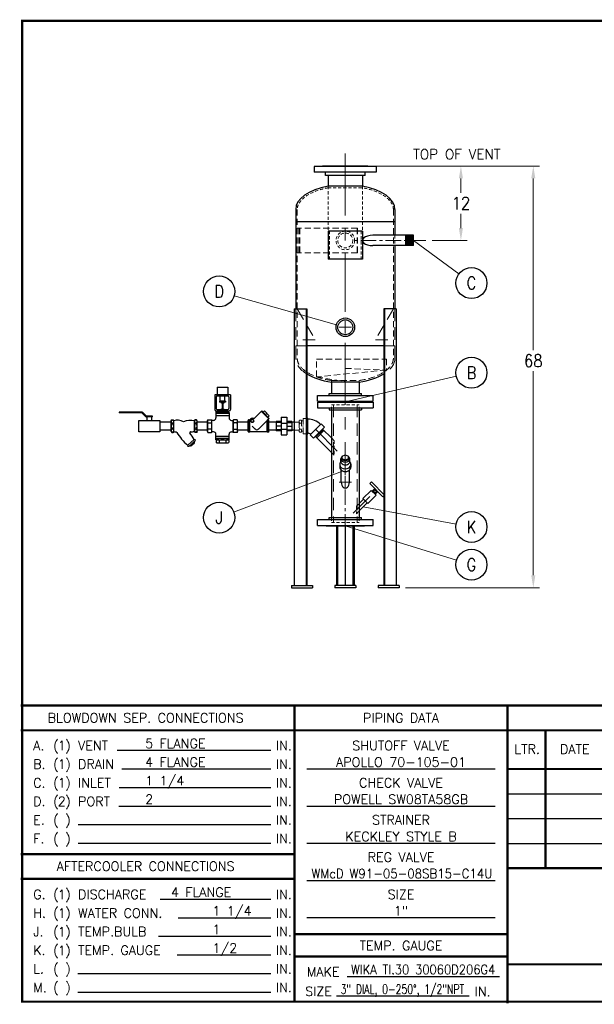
# Model space of a CAD drawing. Extents: x 0 to 254, y 0 to 158.
# Tile 1 of 3: x 0 to 92, y 0 to 158. Entities that reach past the tile are written whole.
import ezdxf
from ezdxf.enums import TextEntityAlignment as Align

# ---------------------------------------------------------------- set-up
doc = ezdxf.new("R2010")
doc.units = 0
doc.header["$LTSCALE"] = 8
doc.header["$MEASUREMENT"] = 0
for name, pattern in [('C', [2, 1.25, -0.25, 0.25, -0.25]), ('CENTER', [2, 1.25, -0.25, 0.25, -0.25]), ('CS', [1, 0.625, -0.125, 0.125, -0.125]), ('CSS', [0.5, 0.3125, -0.0625, 0.0625, -0.0625]), ('H', [0.375, 0.25, -0.125]), ('HIDDEN', [0.375, 0.25, -0.125]), ('HS', [0.1875, 0.125, -0.0625]), ('HSS', [0.1025, 0.0625, -0.04])]:
    doc.linetypes.add(name, pattern=pattern)
doc.layers.get('0').update_dxf_attribs({"linetype": 'CONTINUOUS'})
doc.layers.get('DEFPOINTS').update_dxf_attribs({"linetype": 'CONTINUOUS'})
for name, color, linetype, lineweight in [('C', 4, 'C', 13), ('CS', 4, 'CS', 13), ('CSS', 4, 'CSS', 13), ('H', 5, 'H', 13), ('Hidden', 5, 'HIDDEN', 13), ('HS', 5, 'HS', 13), ('HSS', 5, 'HSS', 13), ('LEADER', 41, 'CONTINUOUS', 13)]:
    doc.layers.add(name, color=color, linetype=linetype, lineweight=lineweight)
for name, color, linetype in [('D', 2, 'CONTINUOUS'), ('Legs', 1, 'CONTINUOUS'), ('PIPING', 4, 'CONTINUOUS'), ('Q', 4, 'CONTINUOUS'), ('X', 1, 'CONTINUOUS')]:
    doc.layers.add(name, color=color, linetype=linetype)
doc.styles.add('094', font='SIMPLEX', dxfattribs={"height": 0.094})
doc.styles.add('SIMPLEX', font='simplex', dxfattribs={"height": 0.25})
doc.styles.get("Standard").update_dxf_attribs({"font": 'SIMPLEX.shx', "width": 0.875})
doc.dimstyles.get("Standard").update_dxf_attribs({"dimscale": 16, "dimtxt": 0.125, "dimasz": 0.125, "dimexe": 0.0625, "dimexo": 0.0625, "dimgap": 0.04375, "dimtad": 0, "dimtih": 1, "dimtoh": 1, "dimdec": 4, "dimzin": 12, "dimdsep": 46, "dimlunit": 5, "dimtxsty": 'Standard', "dimcen": -0.0625, "dimclrd": 256, "dimclre": 256, "dimclrt": 256, "dimadec": 0, "dimazin": 3, "dimtfac": 0.875, "dimtdec": 4, "dimtofl": 0, "dimtmove": 0, "dimatfit": 2, "dimfxl": 1, "dimtolj": 1, "dimtzin": 12, "dimlwd": 13, "dimlwe": 13, "dimarcsym": 0})

# ---------------------------------------------------------------- blocks, each defined once
blk = doc.blocks.new('A$C3824312E')
for p, q in [((2.25, 2.75), (-2.25, 2.75)), ((-2.25, -2.75), (-2.25, 2.75)), ((2.25, -2.75), (2.25, 2.75)), ((2.25, -2.75), (-2.25, -2.75))]:
    blk.add_line(p, q)
at = {"layer": 'HSS'}
for p, q in [((2.25, 2.5625), (-2.25, 2.5625)), ((2.25, -2.5625), (-2.25, -2.5625))]:
    blk.add_line(p, q, dxfattribs=at)
blk = doc.blocks.new('*D22')
at = {"layer": 'D', "lineweight": 13, "transparency": 16777216}
for p, q in [((56.74, 134.74), (83.39, 134.74)), ((82.39, 132.74), (82.39, 105.04)), ((82.39, 68.74), (82.39, 101.64)), ((61.77, 66.74), (83.39, 66.74))]:
    blk.add_line(p, q, dxfattribs=at)
at = {"layer": 'D', "transparency": 16777216}
for points in [[(82.05, 132.74), (82.72, 132.74), (82.39, 134.74)], [(82.05, 68.74), (82.72, 68.74), (82.39, 66.74)]]:
    blk.add_solid(points, dxfattribs=at)
at = {"layer": 'DEFPOINTS', "color": 0, "transparency": 16777216}
for p in [(55.74, 134.74), (82.39, 134.74), (60.77, 66.74)]:
    blk.add_point(p, dxfattribs=at)
at = {"layer": 'D', "transparency": 16777216, "insert": (82.39, 103.34), "char_height": 2, "attachment_point": 5}
blk.add_mtext('\\A1;68', dxfattribs=at)
blk = doc.blocks.new('*D31')
at = {"layer": 'D', "lineweight": 13, "transparency": 16777216}
for p, q in [((56.74, 134.74), (71.72, 134.74)), ((70.72, 132.74), (70.72, 130.44)), ((70.72, 124.74), (70.72, 127.04)), ((66.09, 122.74), (71.72, 122.74))]:
    blk.add_line(p, q, dxfattribs=at)
at = {"layer": 'D', "transparency": 16777216}
for points in [[(70.39, 132.74), (71.05, 132.74), (70.72, 134.74)], [(70.39, 124.74), (71.05, 124.74), (70.72, 122.74)]]:
    blk.add_solid(points, dxfattribs=at)
at = {"layer": 'DEFPOINTS', "color": 0, "transparency": 16777216}
for p in [(55.74, 134.74), (65.09, 122.74), (70.72, 122.74)]:
    blk.add_point(p, dxfattribs=at)
at = {"layer": 'D', "transparency": 16777216, "insert": (70.72, 128.74), "char_height": 2, "attachment_point": 5}
blk.add_mtext('\\A1;12', dxfattribs=at)
blk = doc.blocks.new('F4150')
at = {"linetype": 'CENTER'}
for p, q in [((-3.09375, 0), (-3.09375, -0.06)), ((3.09375, 0), (3.09375, -0.06))]:
    blk.add_line(p, q, dxfattribs=at)
for p, q in [((3.09375, 0), (-3.09375, 0)), ((-4.5, -0.06), (-4.5, -1)), ((4.5, -0.06), (-4.5, -0.06)), ((4.5, -1), (-4.5, -1)), ((-2.62625, -1), (-2.62625, -1.31)), ((2.62625, -1.31), (-2.62625, -1.31)), ((2.62625, -1), (2.62625, -1.31)), ((4.5, -0.06), (4.5, -1))]:
    blk.add_line(p, q)
blk = doc.blocks.new('NUT')
for p, q in [((-0.75, 0.86), (-0.87, 0.79)), ((-0.87, 0.79), (-0.87, 0.07)), ((-0.75, 0), (-0.87, 0.07)), ((0.75, 0.86), (-0.75, 0.86)), ((-0.43, 0.79), (-0.43, 0.07)), ((0.43, 0.07), (0.43, 0.79)), ((0.75, 0.86), (0.87, 0.79)), ((0.75, 0), (0.87, 0.07)), ((0.87, 0.79), (0.87, 0.07)), ((0.75, 0), (-0.75, 0))]:
    blk.add_line(p, q)
for centre, radius, start, end in [((-0.65, 0.48), 0.383, 55.6158, 124.3842), ((-0.65, 0.38), 0.383, 235.6158, 304.3842), ((0, -0.57), 1.43, 72.412, 107.588), ((0, 1.43), 1.43, 252.412, 287.588), ((0.65, 0.48), 0.383, 55.6158, 124.3842), ((0.65, 0.38), 0.383, 235.6158, 304.3842)]:
    blk.add_arc(centre, radius, start, end)
blk = doc.blocks.new('F5150')
for p, q in [((-1, -5), (-1, 5)), ((-0.0625, 5), (-1, 5)), ((-0.0625, -5), (-0.0625, 5)), ((-1.5, -3.21875), (-1.5, 3.21875)), ((-1.5, 3.21875), (-1, 3.21875)), ((0, 3.65625), (-0.0625, 3.65625)), ((0, -3.65625), (0, 3.65625)), ((-1.5, -3.21875), (-1, -3.21875)), ((0, -3.65625), (-0.0625, -3.65625)), ((-0.0625, -5), (-1, -5))]:
    blk.add_line(p, q)
blk = doc.blocks.new('KECKLEY 2')
for p, q in [((0, 1.5), (0.16, 1.78)), ((0, -1.5), (0, 1.5)), ((0.16, 1.78), (0.53, 1.78)), ((0.16, 0.73), (0.53, 0.73)), ((0.69, 1.5), (0.53, 1.78)), ((0.69, -1.5), (0.69, 1.5)), ((6.56, 1.5), (6.72, 1.78)), ((6.56, -1.5), (6.56, 1.5)), ((7.09, 1.78), (6.72, 1.78)), ((7.09, 0.73), (6.72, 0.73)), ((7.25, 1.5), (7.09, 1.78)), ((7.25, -1.5), (7.25, 1.5)), ((0, -1.5), (0.16, -1.78)), ((0.53, -0.73), (0.16, -0.73)), ((0.16, -1.78), (0.53, -1.78)), ((0.69, -1.5), (0.53, -1.78)), ((6.56, -1.5), (6.72, -1.78)), ((6.72, -0.73), (7.09, -0.73)), ((7.09, -1.78), (6.72, -1.78)), ((7.25, -1.5), (7.09, -1.78)), ((4.62, -5.36), (4.55, -5.56)), ((6.46, -3.79), (4.62, -5.36)), ((6.76, -4.14), (4.92, -5.71)), ((5.32, -5.37), (5.28, -5.49)), ((5.37, -5.59), (5.28, -5.49)), ((5.49, -5.57), (6.53, -4.68)), ((5.58, -5.23), (5.67, -5.33)), ((6.27, -4.82), (6.18, -4.71)), ((6.36, -4.48), (6.48, -4.46)), ((6.46, -3.79), (6.67, -3.75)), ((6.57, -4.56), (6.48, -4.46)), ((6.53, -4.68), (6.57, -4.56)), ((6.83, -3.93), (6.67, -3.75)), ((6.76, -4.14), (6.83, -3.93)), ((4.71, -5.75), (4.55, -5.56)), ((4.92, -5.71), (4.71, -5.75)), ((5.49, -5.57), (5.37, -5.59))]:
    blk.add_line(p, q)
for centre, radius, start, end in [((0.93, 1.26), 0.925, 145.6158, 214.3842), ((1.74, 0), 1.74, 155.1088, 204.8912), ((-0.24, 1.26), 0.925, 325.6158, 34.3842), ((-1.05, 0), 1.74, 335.1088, 24.8912), ((1.7, -2.14), 3.78, 63.1924, 105.5362), ((5.5, -4.7), 6.29, 80.2717, 109.4351), ((7.49, 1.26), 0.925, 145.6158, 214.3842), ((8.3, 0), 1.74, 155.1088, 204.8912), ((6.32, 1.26), 0.925, 325.6158, 34.3842), ((5.51, 0), 1.74, 335.1088, 24.8912), ((0.93, -1.26), 0.925, 145.6158, 214.3842), ((-0.24, -1.26), 0.925, 325.6158, 34.3842), ((1.66, 1.76), 3.4, 253.3557, 265.5491), ((1.38, -1.88), 0.25, 28.2812, 85.5491), ((11.78, 3.72), 11.56, 208.2812, 231.7293), ((5.43, -1.86), 0.25, 92.0982, 219.9844), ((-3.62, -9.45), 11.56, 29.341, 39.9844), ((5.1, 7.24), 8.86, 272.0982, 279.5051), ((7.49, -1.26), 0.925, 145.6158, 214.3842), ((6.32, -1.26), 0.925, 325.6158, 34.3842), ((5.62, -5.58), 0.35, 96.1509, 164.9194), ((5.33, -5.24), 0.35, 276.1509, 344.9194), ((6.69, -5.92), 1.31, 112.9472, 148.1231), ((5.16, -4.13), 1.31, 292.9472, 328.1231), ((6.52, -4.8), 0.35, 96.1509, 164.9194), ((6.23, -4.47), 0.35, 276.1509, 344.9194)]:
    blk.add_arc(centre, radius, start, end)
blk = doc.blocks.new('KECKLEY  B 2')
at = {"layer": 'Q'}
blk.add_blockref('KECKLEY 2', (0, 0), dxfattribs=at)
blk = doc.blocks.new('BV1S')
at = {"layer": 'Q'}
for p, q in [((-0.24, -3.38), (-0.24, 0)), ((-0.24, 0), (1.56, 0)), ((1.56, 0), (1.56, -3.38)), ((-0.83, -1.19), (-0.95, -1.19)), ((-0.95, -1.19), (-0.95, -2.14)), ((-0.83, -1.19), (-0.83, -2.13)), ((-0.24, -1.31), (-0.83, -1.31)), ((-1.59, -2.93), (-1.59, -6.56)), ((-0.99, -2.22), (-1.52, -2.75)), ((-1.47, -2.93), (-1.47, -6.56)), ((-0.91, -2.31), (-1.44, -2.84)), ((-0.24, -2.06), (-0.83, -2.06)), ((1.56, -3.38), (-0.24, -3.38)), ((-1.59, -6.56), (-1.47, -6.56))]:
    blk.add_line(p, q, dxfattribs=at)
for centre, radius, start, end in [((-1.34, -2.93), 0.25, 135, 180), ((-1.35, -2.93), 0.125, 135, 180), ((-1.08, -2.14), 0.125, 315, 0), ((-1.08, -2.13), 0.25, 315, 0)]:
    blk.add_arc(centre, radius, start, end, dxfattribs=at)
blk = doc.blocks.new('NIBT473Y1')
for p, q in [((-2.34, 0.6), (-1.16, 1.78)), ((-1.23, 1.71), (-0.04, 0.52)), ((-1.16, 1.78), (0.03, 0.59)), ((-0.74, 1.78), (-0.95, 1.57)), ((-0.74, 1.78), (0.03, 1.01)), ((-3.37, 0.2), (-3.3, 0.34)), ((-3.37, -1.52), (-3.37, 0.2)), ((-3.15, 0.34), (-3.3, 0.34)), ((-3.08, 0.2), (-3.15, 0.34)), ((-3.08, -1.52), (-3.08, 0.2)), ((-3.08, -1.52), (-3.08, 0.2)), ((-2.68, 0.6), (-2.34, 0.6)), ((-1.68, -1.13), (0.03, 0.59)), ((-0.35, 1.39), (-0.57, 1.18)), ((-0.3, 0.2), (-0.22, 0.34)), ((-0.3, -1.52), (-0.3, 0.2)), ((-0.08, 0.34), (-0.22, 0.34)), ((0.03, 1.01), (-0.18, 0.8)), ((0, 0.2), (-0.08, 0.34)), ((0, -1.52), (0, 0.2)), ((0, -1.52), (0, 0.2)), ((-3.37, -1.52), (-3.3, -1.65)), ((-3.15, -0.16), (-3.3, -0.16)), ((-3.3, -1.15), (-3.15, -1.15)), ((-3.08, -1.52), (-3.15, -1.65)), ((-3.08, -1.52), (-0.3, -1.52)), ((-2.71, -0.66), (-2.24, -1.13)), ((-0.3, -1.52), (-0.22, -1.65)), ((-0.08, -0.16), (-0.22, -0.16)), ((-0.22, -1.15), (-0.08, -1.15)), ((0, -1.52), (-0.08, -1.65)), ((-3.15, -1.65), (-3.3, -1.65)), ((-0.08, -1.65), (-0.22, -1.65))]:
    blk.add_line(p, q)
blk.add_lwpolyline([(-2.81, 0.43), (-2.94, 0.2), (-2.81, -0.02), (-2.55, -0.02), (-2.42, 0.2), (-2.55, 0.43)], close=True)
blk.add_circle((-2.68, 0.2), 0.223)
for centre, radius, start, end in [((-2.94, 0.09), 0.439, 145.6158, 214.3842), ((-3.52, 0.09), 0.439, 325.6158, 34.3842), ((-2.68, 0.2), 0.397, 90, 180), ((0.14, 0.09), 0.439, 145.6158, 214.3842), ((-0.44, 0.09), 0.439, 325.6158, 34.3842), ((-1.73, -0.66), 1.64, 162.412, 197.588), ((-2.94, -1.4), 0.439, 145.6158, 214.3842), ((-4.72, -0.66), 1.64, 342.412, 17.588), ((-3.52, -1.4), 0.439, 325.6158, 34.3842), ((-1.96, -0.84), 0.397, 225, 315), ((1.34, -0.66), 1.64, 162.412, 197.588), ((0.14, -1.4), 0.439, 145.6158, 214.3842), ((-1.64, -0.66), 1.64, 342.412, 17.588), ((-0.44, -1.4), 0.439, 325.6158, 34.3842)]:
    blk.add_arc(centre, radius, start, end)
blk = doc.blocks.new('UNION1inS')
at = {"layer": 'Q'}
for p, q in [((1056.89, 332.01), (1058.39, 332.01)), ((1056.89, 332.01), (1056.89, 331.23)), ((1056.98, 331.97), (1056.98, 332.01)), ((1057.04, 331.23), (1057.04, 332.01)), ((1057.64, 331.97), (1057.64, 332.01)), ((1057.64, 331.23), (1057.64, 332.01)), ((1058.23, 331.23), (1058.23, 332.01)), ((1058.29, 331.97), (1058.29, 332.01)), ((1058.39, 332.01), (1058.39, 331.23)), ((1056.2, 331.23), (1059.07, 331.23)), ((1056.2, 330.29), (1056.2, 331.23)), ((1056.2, 330.29), (1059.07, 330.29)), ((1056.89, 330.29), (1056.89, 329.51)), ((1057.04, 330.29), (1057.04, 329.51)), ((1057.14, 330.29), (1057.14, 331.23)), ((1057.64, 330.29), (1057.64, 329.51)), ((1058.14, 330.29), (1058.14, 331.23)), ((1058.23, 330.29), (1058.23, 329.51)), ((1058.39, 330.29), (1058.39, 329.51)), ((1059.07, 330.29), (1059.07, 331.23)), ((1056.89, 329.51), (1058.39, 329.51)), ((1056.98, 329.51), (1056.98, 329.55)), ((1057.64, 329.51), (1057.64, 329.55)), ((1058.29, 329.51), (1058.29, 329.55))]:
    blk.add_line(p, q, dxfattribs=at)

msp = doc.modelspace()

# ---------------------------------------------------------------- linework, layer by layer
for p, q in [((49.30444, 133.2365), (49.30444, 131.48695)), ((54.86744, 133.2365), (54.86744, 131.48695)), ((54.86744, 131.48695), (49.30444, 131.48695)), ((44.08594, 127.7365), (44.08594, 111.7365)), ((60.08594, 127.7365), (60.08594, 123.5665)), ((60.08594, 127.7365), (60.08594, 123.5665)), ((60.08594, 125.7365), (44.08594, 125.7365)), ((63.08594, 123.5665), (56.50308, 123.5665)), ((61.83594, 121.9065), (61.83594, 123.5665)), ((61.88594, 121.9065), (61.88594, 123.5665)), ((62.08594, 121.9065), (62.08594, 123.5665)), ((62.28594, 121.9065), (62.28594, 123.5665)), ((62.48594, 121.9065), (62.48594, 123.5665)), ((62.68594, 121.9065), (62.68594, 123.5665)), ((62.88594, 121.9065), (62.88594, 123.5665)), ((63.08594, 121.9065), (63.08594, 123.5665)), ((63.08594, 121.9065), (56.50308, 121.9065)), ((60.08594, 121.9065), (60.08594, 111.7365)), ((58.31204, 105.7365), (45.85984, 105.7365)), ((54.33594, 99.89797), (49.83594, 99.89797)), ((49.83594, 99.89797), (49.83594, 98.0465)), ((54.33594, 99.89797), (54.33594, 98.0465)), ((49.83594, 95.4265), (49.83594, 78.0465)), ((54.33594, 95.4265), (54.33594, 78.0465)), ((46.02012, 94.05233), (45.85984, 94.05233)), ((46.02012, 91.55233), (46.02012, 94.05233)), ((48.18433, 93.15588), (46.41656, 91.38812)), ((48.71466, 92.62555), (46.94689, 90.85779)), ((47.32809, 91.07056), (48.50189, 92.24435)), ((47.46952, 90.92913), (48.64331, 92.10293)), ((48.71466, 92.62555), (48.18433, 93.15588)), ((49.83594, 90.9103), (48.41768, 92.32857)), ((45.85984, 91.55233), (46.02012, 91.55233)), ((46.94689, 90.85779), (46.41656, 91.38812)), ((49.83594, 88.56271), (47.24388, 91.15477)), ((51.42844, 83.7365), (51.42844, 85.69436)), ((52.74344, 83.7365), (52.74344, 85.69436)), ((54.33594, 80.33047), (55.02349, 81.01802)), ((54.33594, 79.14254), (55.61746, 80.42405)), ((15.32657, 40.53094), (40.07728, 40.53094)), ((16.08525, 37.53094), (40.07728, 37.53094)), ((45.89554, 37.52626), (76.23142, 37.52626)), ((15.63886, 34.53094), (40.07728, 34.53094)), ((15.60242, 31.53094), (40.07728, 31.53094)), ((45.89554, 31.53562), (76.23142, 31.53562)), ((9.04195, 28.53094), (40.07728, 28.53094)), ((9.04195, 25.53094), (40.07728, 25.53094)), ((45.89554, 25.53562), (76.23142, 25.53562)), ((45.89554, 19.53562), (76.23142, 19.53562)), ((22.22018, 16.53094), (40.07728, 16.53094)), ((25.12289, 13.53094), (40.07728, 13.53094)), ((45.89554, 13.53562), (76.23142, 13.53562)), ((21.96809, 10.53094), (40.07728, 10.53094)), ((24.98572, 7.53094), (40.07728, 7.53094)), ((8.95676, 4.53094), (40.07728, 4.53094)), ((52.3588, 4.05983), (76.94733, 4.05983)), ((8.95676, 1.53094), (40.07728, 1.53094)), ((50.67154, 0.90279), (72.04804, 0.90279))]:
    msp.add_line(p, q)
for radius in [1.5, 1.203]:
    msp.add_circle((52.08594, 108.7365), radius)
for radius in [2.93566, 0.68566]:
    msp.add_arc((46.02012, 90.99167), radius, 45, 90)
for centre, major_axis, ratio, start_param, end_param in [((52.08594, 127.7365), (-8, 0), 0.5, 5.067492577, 6.283185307), ((52.08594, 127.7365), (-8, 0), 0.5, 3.141592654, 4.357285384), ((56.50308, 122.7365), (-1.63325, 0), 0.508187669, 4.71238898, 7.853981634), ((52.08594, 103.7365), (8, 0), 0.5, 3.82049458, 4.42729254), ((52.08594, 103.7365), (8, 0), 0.5, 4.997485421, 5.604283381), ((52.08594, 83.7365), (0, -0.92985), 0.707106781, 4.71238898, 7.853981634)]:
    msp.add_ellipse(centre, major_axis=major_axis, ratio=ratio, start_param=start_param, end_param=end_param)
at = {"layer": 'C'}
for p, q in [((52.08594, 136.7365), (52.08594, 111.2365)), ((52.08594, 106.2365), (52.08594, 84.894))]:
    msp.add_line(p, q, dxfattribs=at)
at = {"layer": 'CS'}
for p, q in [((50.79794, 88.7745), (46.99575, 92.57669)), ((53.37394, 78.7745), (56.05183, 81.45239))]:
    msp.add_line(p, q, dxfattribs=at)
at = {"layer": 'CSS'}
for p, q in [((65.08594, 122.7365), (53.18628, 122.7365)), ((52.08594, 82.579), (52.08594, 74.7365))]:
    msp.add_line(p, q, dxfattribs=at)
at = {"layer": 'D'}
for centre in [(72.4197, 115.86594), (31.75219, 114.51376), (72.4197, 101.39882), (31.75219, 78.04298), (72.4197, 76.53147), (72.4197, 70.45257)]:
    msp.add_circle(centre, 2.5, dxfattribs=at)
at = {"layer": 'H'}
for p, q in [((44.08594, 111.7365), (44.08594, 105.7365)), ((60.08594, 111.7365), (60.08594, 105.7365)), ((50.17294, 96.2365), (50.17294, 77.2365)), ((53.99894, 96.2365), (53.99894, 77.2365))]:
    msp.add_line(p, q, dxfattribs=at)
at = {"layer": 'Hidden'}
for p, q in [((44.33594, 111.7365), (47.22269, 106.7365)), ((59.83594, 111.72714), (56.94919, 106.72714)), ((47.22269, 106.7365), (44.33594, 106.7365)), ((56.94919, 106.72714), (59.83594, 106.72714)), ((45.85984, 105.7365), (44.08594, 105.7365)), ((44.08594, 103.7365), (44.08594, 105.7365)), ((58.31204, 105.7365), (60.08594, 105.7365)), ((60.08594, 103.7365), (60.08594, 105.7365)), ((52.08587, 99.98236), (52.08594, 103.60732))]:
    msp.add_line(p, q, dxfattribs=at)
at = {"layer": 'Hidden', "extrusion": (0, 0, -1)}
for start_param, end_param in [(5.604283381, 6.283185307), (3.141592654, 3.82049458)]:
    msp.add_ellipse((52.08594, 103.7365), major_axis=(-8, 0), ratio=0.5, start_param=start_param, end_param=end_param, dxfattribs=at)
at = {"layer": 'HS'}
for p, q in [((44.33594, 127.7365), (44.33594, 103.7365)), ((59.83594, 127.7365), (59.83594, 103.7365)), ((54.03851, 124.7365), (44.33594, 124.7365)), ((44.61447, 124.7365), (44.61447, 120.7365)), ((44.73498, 124.7365), (44.73498, 120.7365)), ((54.00701, 124.7365), (54.00701, 120.7365)), ((54.03851, 124.7365), (54.03851, 120.7365)), ((54.03851, 120.7365), (44.33594, 120.7365)), ((47.46094, 103.60732), (58.71094, 103.60732)), ((47.46094, 100.74238), (47.46094, 103.60732)), ((52.08594, 102.10732), (52.08594, 103.60732)), ((58.71094, 103.60732), (58.71094, 101.84199)), ((58.71094, 101.84199), (47.46094, 100.74238)), ((52.08591, 102.10732), (58.71094, 101.84199)), ((47.46094, 100.74238), (52.08587, 99.98236)), ((49.83594, 100.15068), (54.33594, 100.15068)), ((44.63816, 93.64224), (44.71318, 93.77218)), ((44.71318, 93.77218), (45.03342, 93.77218)), ((45.03342, 93.77218), (45.03342, 91.83249)), ((45.27012, 94.05233), (45.27012, 91.55233)), ((45.79514, 94.05233), (45.27012, 94.05233)), ((44.63816, 93.45983), (43.95323, 93.45983)), ((44.63816, 92.14483), (43.95323, 92.14483)), ((44.63816, 93.64224), (44.63816, 91.96242)), ((45.03342, 93.28725), (44.71318, 93.28725)), ((44.71318, 92.31741), (45.03342, 92.31741)), ((45.03342, 93.63236), (45.27012, 93.63236)), ((44.63816, 91.96242), (44.71318, 91.83249)), ((44.71318, 91.83249), (45.03342, 91.83249)), ((45.03342, 91.9723), (45.27012, 91.9723)), ((45.27012, 91.55233), (45.79514, 91.55233))]:
    msp.add_line(p, q, dxfattribs=at)
for centre, radius, start, end in [((45.0675, 93.52971), 0.42933, 145.6157525, 214.3842475), ((46.24297, 92.80233), 1.6048, 162.4120462, 197.5879538), ((45.0675, 92.07495), 0.42933, 145.6157525, 214.3842475)]:
    msp.add_arc(centre, radius, start, end, dxfattribs=at)
for points, knots in [([(49.83594, 100.15068), (49.25897, 100.23675), (48.70263, 100.356), (47.31956, 100.75161), (46.55669, 101.08065), (45.34477, 101.84487), (44.89784, 102.2793), (44.43319, 103.05883), (44.33594, 103.39858), (44.33594, 103.7365)], [5.002292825, 5.002292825, 5.002292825, 5.002292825, 5.232027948, 5.232027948, 5.612780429, 5.612780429, 5.99353291, 5.99353291, 6.283185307, 6.283185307, 6.283185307, 6.283185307]), ([(59.83594, 103.7365), (59.83594, 103.37227), (59.7229, 103.00554), (59.25545, 102.28139), (58.89951, 101.92652), (57.96829, 101.28036), (57.39391, 100.98948), (56.08574, 100.50837), (55.35228, 100.31807), (54.49668, 100.17536), (54.41651, 100.1627), (54.33594, 100.15068)], [3.141592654, 3.141592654, 3.141592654, 3.141592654, 3.453795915, 3.453795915, 3.765999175, 3.765999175, 4.078202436, 4.078202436, 4.390405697, 4.390405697, 4.422485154, 4.422485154, 4.422485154, 4.422485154])]:
    msp.add_open_spline(points, degree=3, knots=knots, dxfattribs=at)
msp.add_point((45.27012, 92.80233), dxfattribs=at)
at = {"layer": 'HSS'}
for p, q in [((49.30444, 131.48695), (49.30444, 119.7365)), ((49.30444, 131.23261), (54.86744, 131.23261)), ((54.86744, 131.48695), (54.86744, 119.7365)), ((60.08594, 123.5665), (60.08594, 121.9065)), ((54.86744, 119.7365), (49.30444, 119.7365)), ((49.83594, 100.15068), (49.83594, 99.89797)), ((54.33594, 100.15068), (54.33594, 99.89797)), ((49.83594, 96.2365), (54.33594, 96.2365)), ((49.83594, 95.4265), (49.83594, 96.2365)), ((54.33594, 95.4265), (54.33594, 96.2365)), ((50.29794, 90.4483), (49.83594, 90.9103)), ((50.29794, 90.4483), (50.29794, 88.10071)), ((50.29794, 88.10071), (49.83594, 88.56271)), ((53.87394, 79.86847), (54.33594, 80.33047)), ((53.87394, 79.86847), (53.87394, 78.68054)), ((49.83594, 78.0465), (49.83594, 77.2365)), ((53.87394, 78.68054), (54.33594, 79.14254)), ((54.33594, 78.0465), (54.33594, 77.2365)), ((49.83594, 77.2365), (54.33594, 77.2365))]:
    msp.add_line(p, q, dxfattribs=at)
for radius in [1.5, 1.203]:
    msp.add_circle((52.08594, 122.7365), radius, dxfattribs=at)
for points, knots in [([(49.30444, 131.23261), (48.74309, 131.12653), (48.20714, 130.98833), (46.91014, 130.55366), (46.2148, 130.21134), (45.13405, 129.43826), (44.75073, 129.00881), (44.40257, 128.2968), (44.33594, 128.01626), (44.33594, 127.7365)], [5.073687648, 5.073687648, 5.073687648, 5.073687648, 5.302876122, 5.302876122, 5.673137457, 5.673137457, 6.043398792, 6.043398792, 6.283185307, 6.283185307, 6.283185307, 6.283185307]), ([(59.83594, 127.7365), (59.83594, 128.10075), (59.7229, 128.46748), (59.25543, 129.19164), (58.89949, 129.54652), (57.96824, 130.19268), (57.39385, 130.48356), (56.16805, 130.93436), (55.53579, 131.10631), (54.86744, 131.2326)], [3.141592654, 3.141592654, 3.141592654, 3.141592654, 3.453800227, 3.453800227, 3.7660078, 3.7660078, 4.078215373, 4.078215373, 4.351090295, 4.351090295, 4.351090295, 4.351090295])]:
    msp.add_open_spline(points, degree=3, knots=knots, dxfattribs=at)
at = {"layer": 'LEADER'}
for p, q in [((70.40635, 117.34797), (63.08594, 122.7365)), ((34.157, 113.8305), (50.64305, 109.14646)), ((69.98293, 100.8401), (52.08594, 96.7365)), ((34.0906, 78.9272), (51.62298, 85.55664)), ((52.08594, 82.7365), (52.08594, 84.7365)), ((51.08594, 83.7365), (53.08594, 83.7365)), ((69.96204, 76.98964), (54.9767, 79.78329)), ((70.03116, 71.19072), (52.08594, 76.7365))]:
    msp.add_line(p, q, dxfattribs=at)
at = {"layer": 'LEADER', "color": 41}
for p, q in [((52.08594, 107.7365), (52.08594, 109.7365)), ((51.08594, 108.7365), (53.08594, 108.7365))]:
    msp.add_line(p, q, dxfattribs=at)
at = {"layer": 'Legs'}
for p, q in [((43.86328, 111.7365), (45.85984, 111.7365)), ((43.86328, 111.7365), (43.86328, 67.1115)), ((45.79514, 111.7365), (45.79514, 67.1115)), ((45.85984, 111.7365), (45.85984, 67.1115)), ((60.3086, 111.7365), (58.31204, 111.7365)), ((58.31204, 111.7365), (58.31204, 67.1115)), ((58.37675, 111.7365), (58.37675, 67.1115)), ((60.3086, 111.7365), (60.3086, 67.1115)), ((50.67173, 76.7365), (50.67173, 67.1115)), ((50.84851, 76.7365), (50.84851, 67.1115)), ((52.08594, 76.7365), (52.08594, 67.1115)), ((53.32338, 76.7365), (53.32338, 67.1115)), ((53.50016, 76.7365), (53.50016, 67.1115)), ((43.40053, 67.1115), (46.77553, 67.1115)), ((43.40053, 67.1115), (43.40053, 66.7365)), ((43.40053, 66.7365), (46.77553, 66.7365)), ((46.77553, 67.1115), (46.77553, 66.7365)), ((50.39844, 67.1115), (50.39844, 66.7365)), ((53.77344, 67.1115), (50.39844, 67.1115)), ((53.77344, 66.7365), (50.39844, 66.7365)), ((53.77344, 67.1115), (53.77344, 66.7365)), ((60.77136, 67.1115), (57.39636, 67.1115)), ((57.39636, 67.1115), (57.39636, 66.7365)), ((60.77136, 66.7365), (57.39636, 66.7365)), ((60.77136, 67.1115), (60.77136, 66.7365))]:
    msp.add_line(p, q, dxfattribs=at)
at = {"layer": 'PIPING'}
for p, q in [((31.43771, 99.08736), (33.15911, 99.08736)), ((31.43771, 99.08736), (31.43771, 97.83557)), ((33.15911, 99.08736), (33.15911, 97.83557)), ((33.56872, 97.83557), (31.0281, 97.83557)), ((31.0281, 97.83557), (31.0281, 95.45405)), ((31.26103, 97.50168), (31.26103, 95.64863)), ((31.45561, 97.69627), (33.14121, 97.69627)), ((31.92272, 96.84292), (31.92272, 97.69627)), ((32.67411, 96.84292), (32.67411, 97.69627)), ((33.3358, 97.50168), (33.3358, 95.64863)), ((33.56872, 97.83557), (33.56872, 95.45405)), ((31.45561, 95.45405), (33.14121, 95.45405)), ((32.7756, 96.84292), (31.82123, 96.84292)), ((31.82123, 96.84292), (31.82123, 96.66517)), ((32.7756, 96.66517), (31.82123, 96.66517)), ((32.10997, 96.4914), (32.10997, 96.66517)), ((32.48686, 96.66517), (32.10997, 96.66517)), ((32.48686, 96.4914), (32.10997, 96.4914)), ((32.12157, 95.601), (32.47526, 95.601)), ((32.12157, 95.52497), (32.12157, 95.601)), ((32.47526, 95.52497), (32.12157, 95.52497)), ((32.17463, 95.52497), (32.15548, 95.51391)), ((32.17463, 95.52497), (32.15548, 95.51391)), ((32.15548, 95.51391), (32.15548, 95.4651)), ((32.17463, 95.45405), (32.15548, 95.4651)), ((32.17463, 95.52497), (32.4222, 95.52497)), ((32.17463, 95.45405), (32.4222, 95.45405)), ((32.22694, 95.4651), (32.22694, 95.51391)), ((32.2462, 96.4914), (32.2462, 95.601)), ((32.35062, 96.4914), (32.35062, 95.601)), ((32.36988, 95.51391), (32.36988, 95.4651)), ((32.4222, 95.52497), (32.44135, 95.51391)), ((32.4222, 95.45405), (32.44135, 95.4651)), ((32.44135, 95.51391), (32.44135, 95.4651)), ((32.47526, 95.601), (32.47526, 95.52497)), ((32.48686, 96.66517), (32.48686, 96.4914)), ((32.7756, 96.84292), (32.7756, 96.66517)), ((29.86826, 93.68602), (29.94719, 93.82273)), ((29.86826, 91.91864), (29.86826, 93.68602)), ((29.94719, 93.82273), (30.51893, 93.82273)), ((30.59785, 93.68602), (30.51893, 93.82273)), ((30.85239, 93.72861), (30.57326, 93.72861)), ((30.59785, 91.91864), (30.59785, 93.68602)), ((31.22269, 95.25946), (33.37414, 95.25946)), ((33.35526, 95.02077), (31.24156, 95.02077)), ((31.24156, 95.02077), (31.24156, 94.11778)), ((33.35526, 94.82748), (31.24156, 94.82748)), ((33.35526, 94.45486), (31.24156, 94.45486)), ((31.27801, 95.02077), (31.27801, 95.25946)), ((31.78821, 95.25946), (31.78821, 95.02077)), ((32.80861, 95.02077), (32.80861, 95.25946)), ((33.31881, 95.02077), (33.31881, 95.25946)), ((33.35526, 95.02077), (33.35526, 94.11778)), ((33.74443, 93.72861), (34.02356, 93.72861)), ((33.99897, 93.68602), (34.0779, 93.82273)), ((33.99897, 91.91864), (33.99897, 93.68602)), ((34.64964, 93.82273), (34.0779, 93.82273)), ((34.72856, 93.68602), (34.64964, 93.82273)), ((34.72856, 91.91864), (34.72856, 93.68602)), ((24.02811, 93.45983), (22.18901, 93.45983)), ((24.02811, 92.14483), (22.18901, 92.14483)), ((29.86826, 93.45983), (28.19006, 93.45983)), ((29.86826, 92.14483), (28.19006, 92.14483)), ((29.94719, 93.31253), (30.51893, 93.31253)), ((30.51893, 92.29213), (29.94719, 92.29213)), ((34.64964, 93.31253), (34.0779, 93.31253)), ((34.0779, 92.29213), (34.64964, 92.29213)), ((36.40676, 93.45983), (34.72856, 93.45983)), ((36.40676, 92.14483), (34.72856, 92.14483)), ((40.95996, 93.45983), (39.78176, 93.45983)), ((40.95996, 92.14483), (39.78176, 92.14483)), ((43.86328, 93.45983), (43.45996, 93.45983)), ((43.86328, 92.14483), (43.45996, 92.14483)), ((29.86826, 91.91864), (29.94719, 91.78193)), ((29.94719, 91.78193), (30.51893, 91.78193)), ((30.59785, 91.91864), (30.51893, 91.78193)), ((30.85239, 91.87605), (30.57326, 91.87605)), ((31.24156, 91.1498), (31.24156, 91.48688)), ((33.35526, 91.1498), (31.24156, 91.1498)), ((31.24156, 90.5839), (31.24156, 91.1498)), ((33.35526, 90.77718), (31.24156, 90.77718)), ((31.41472, 90.5839), (31.24156, 90.5839)), ((31.41472, 90.5839), (31.27801, 90.50497)), ((31.41472, 90.5839), (31.27801, 90.50497)), ((31.27801, 90.50497), (31.27801, 90.15654)), ((31.41472, 90.5839), (33.1821, 90.5839)), ((31.78821, 90.15654), (31.78821, 90.50497)), ((32.80861, 90.50497), (32.80861, 90.15654)), ((33.1821, 90.5839), (33.35526, 90.5839)), ((33.1821, 90.5839), (33.31881, 90.50497)), ((33.31881, 90.50497), (33.31881, 90.15654)), ((33.35526, 91.1498), (33.35526, 91.48688)), ((33.35526, 90.5839), (33.35526, 91.1498)), ((33.74443, 91.87605), (34.02356, 91.87605)), ((33.99897, 91.91864), (34.0779, 91.78193)), ((34.64964, 91.78193), (34.0779, 91.78193)), ((34.72856, 91.91864), (34.64964, 91.78193)), ((31.41472, 90.07761), (31.27801, 90.15654)), ((31.41472, 90.07761), (33.1821, 90.07761)), ((33.1821, 90.07761), (33.31881, 90.15654))]:
    msp.add_line(p, q, dxfattribs=at)
for centre, radius, start, end in [((31.45561, 97.50168), 0.19458, 90, 180), ((33.14121, 97.50168), 0.19458, 0, 90), ((31.22269, 95.45405), 0.19458, 180, 270), ((31.45561, 95.64863), 0.19458, 180, 270), ((32.19121, 95.46169), 0.06327, 55.6157525, 124.3842475), ((32.19121, 95.51732), 0.06327, 235.6157525, 304.3842475), ((32.29841, 95.28845), 0.23652, 72.4120462, 107.5879538), ((32.29841, 95.69056), 0.23652, 252.4120462, 287.5879538), ((32.40561, 95.46169), 0.06327, 55.6157525, 124.3842475), ((32.40561, 95.51732), 0.06327, 235.6157525, 304.3842475), ((33.14121, 95.64863), 0.19458, 270, 360), ((33.37414, 95.45405), 0.19458, 270, 360), ((30.31997, 93.56763), 0.45171, 145.6157525, 214.3842475), ((30.14614, 93.56763), 0.45171, 325.6157525, 34.3842475), ((30.85239, 94.11778), 0.38917, 270, 0), ((33.74443, 94.11778), 0.38917, 180, 270), ((34.45068, 93.56763), 0.45171, 145.6157525, 214.3842475), ((34.27685, 93.56763), 0.45171, 325.6157525, 34.3842475), ((31.55671, 92.80233), 1.68846, 162.4120462, 197.5879538), ((30.31997, 92.03703), 0.45171, 145.6157525, 214.3842475), ((28.9094, 92.80233), 1.68846, 342.4120462, 17.5879538), ((30.14614, 92.03703), 0.45171, 325.6157525, 34.3842475), ((35.68743, 92.80233), 1.68846, 162.4120462, 197.5879538), ((34.45068, 92.03703), 0.45171, 145.6157525, 214.3842475), ((33.04011, 92.80233), 1.68846, 342.4120462, 17.5879538), ((34.27685, 92.03703), 0.45171, 325.6157525, 34.3842475), ((30.85239, 91.48688), 0.38917, 0, 90), ((31.53311, 90.13218), 0.45171, 55.6157525, 124.3842475), ((32.29841, 88.89544), 1.68846, 72.4120462, 107.5879538), ((33.06371, 90.13218), 0.45171, 55.6157525, 124.3842475), ((33.74443, 91.48688), 0.38917, 90, 180), ((31.53311, 90.52933), 0.45171, 235.6157525, 304.3842475), ((32.29841, 91.76607), 1.68846, 252.4120462, 287.5879538), ((33.06371, 90.52933), 0.45171, 235.6157525, 304.3842475)]:
    msp.add_arc(centre, radius, start, end, dxfattribs=at)
at = {"layer": 'Q'}
for p, q in [((51.34961, 87.08084), (51.34961, 87.52278)), ((51.55468, 87.9425), (52.08594, 88.15939)), ((51.55468, 87.3655), (51.55468, 87.9425)), ((52.08594, 87.29184), (51.55468, 87.50873)), ((52.08594, 87.14861), (51.55468, 87.3655)), ((52.08594, 88.15939), (52.61721, 87.9425)), ((52.61721, 87.50873), (52.08594, 87.29184)), ((52.61721, 87.3655), (52.08594, 87.14861)), ((52.61721, 87.3655), (52.61721, 87.9425)), ((52.82227, 87.08084), (52.82227, 87.52278)), ((51.17969, 86.63648), (51.17969, 86.19454)), ((52.99219, 86.63648), (52.99219, 86.19454)), ((56.01621, 83.53809), (56.28137, 83.80326)), ((58.13753, 81.41677), (56.01621, 83.53809)), ((58.40269, 81.68194), (56.28137, 83.80326)), ((56.85413, 82.55168), (56.92838, 82.62592)), ((56.24678, 82.4393), (54.92449, 81.11701)), ((54.92449, 81.11701), (55.71645, 80.32505)), ((55.71645, 80.32505), (57.03874, 81.64734)), ((57.03874, 81.64734), (56.24678, 82.4393)), ((56.59891, 82.29646), (56.49427, 82.19182)), ((56.57043, 82.20009), (56.79953, 81.971)), ((56.57871, 82.27625), (56.87569, 81.97927)), ((56.79125, 81.89483), (56.89589, 81.99947)), ((57.22536, 82.32894), (57.15112, 82.25469)), ((58.40269, 81.68194), (58.13753, 81.41677))]:
    msp.add_line(p, q, dxfattribs=at)
for centre, major_axis, ratio, start_param, end_param in [((52.08594, 87.52278), (-0.73633, 0), 0.707106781, 5.518362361, 10.189600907), ((52.08594, 86.63648), (-0.90625, 0), 0.801973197, 5.659783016, 10.048180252), ((52.08594, 86.19454), (-0.90625, 0), 0.801973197, 0, 3.141592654), ((52.08594, 87.08084), (-0.73633, 0), 0.707106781, 0, 3.141592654)]:
    msp.add_ellipse(centre, major_axis=major_axis, ratio=ratio, start_param=start_param, end_param=end_param, dxfattribs=at)
at = {"layer": 'X'}
for p, q in [((78.23142, 33.51045), (185.77808, 33.51045)), ((78.23142, 29.51045), (185.77808, 29.51045)), ((78.23142, 25.51045), (185.77808, 25.51045)), ((78.23142, 21.51045), (185.77808, 21.51045))]:
    msp.add_line(p, q, dxfattribs=at)
at = {"layer": 'X', "const_width": 0.352}
msp.add_lwpolyline([(0, 158.16061), (254.17189, 158.16061), (254.17189, 0), (0, 0)], close=True, dxfattribs=at)
for points in [[(-0.22192, 47.73842), (254.17189, 47.73842)], [(43.89554, 0), (43.89554, 47.73842)], [(78.23142, -0.26158), (78.23142, 47.73842)], [(-0.22192, 43.73842), (47.77808, 43.73842)], [(47.77808, 43.73842), (185.77808, 43.73842)], [(84.3478, 21.51045), (84.3478, 43.73842)], [(78.23142, 37.51045), (185.77808, 37.51045)], [(-0.22192, 23.78741), (43.89554, 23.78741)], [(78.23142, 21.51045), (185.77808, 21.51045)], [(-0.22192, 19.78741), (43.89554, 19.78741)], [(43.89554, 10.87215), (78.23142, 10.87215)], [(43.89554, 7.28054), (78.23142, 7.28054)], [(78.23142, 6.01443), (185.77808, 6.01443)]]:
    msp.add_lwpolyline(points, dxfattribs=at)

# ---------------------------------------------------------------- block references
for name, p, rotation in [('F5150', (52.08594, 134.7365), 90), ('A$C3824312E', (52.08594, 121.9865), 90), ('F4150', (52.08594, 96.7365), 180), ('UNION1inS', (-288.55262, 1150.43759), 270), ('F4150', (52.08594, 76.7365), 180)]:
    msp.add_blockref(name, p, dxfattribs=dict(rotation=rotation))
at = {"xscale": -1}
msp.add_blockref('F4150', (52.08594, 96.7365), dxfattribs=at)
at = {"layer": 'PIPING', "rotation": 270}
msp.add_blockref('BV1S', (22.18901, 93.45983), dxfattribs=at)
at = {"layer": 'PIPING', "xscale": 0.5740618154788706, "yscale": 0.5740618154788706, "zscale": 0.5740618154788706}
msp.add_blockref('KECKLEY  B 2', (24.02811, 92.80233), dxfattribs=at)
at = {"layer": 'PIPING'}
msp.add_blockref('NIBT473Y1', (39.78176, 93.45983), dxfattribs=at)
at = {"layer": 'Q', "xscale": -0.4199999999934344, "yscale": 0.4199999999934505, "zscale": 0.4199999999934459, "rotation": 135.0000000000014}
msp.add_blockref('NUT', (57.00262, 82.40319), dxfattribs=at)

# ---------------------------------------------------------------- texts
at = {"style": '094'}
for s, p in [('A.', (1.77808, 40.53094)), ('( )', (5.00132, 40.53094)), ('VENT', (9.00132, 40.53094)), ('5 FLANGE', (19.82037, 40.87449)), ('IN.', (40.89554, 40.53094)), ('B.', (1.77808, 37.53071)), ('( )', (5.00132, 37.53071)), ('DRAIN', (9.00132, 37.53071)), ('4 FLANGE', (19.82037, 37.87426)), ('IN.', (40.89554, 37.53094)), ('C.', (1.77808, 34.53048)), ('( )', (5.00132, 34.53048)), ('INLET', (9.00132, 34.53048)), ('1 1/4', (19.82037, 34.87403)), ('IN.', (40.89554, 34.53094)), ('2', (19.82037, 31.8738)), ('D.', (1.77808, 31.53026)), ('( )', (5.00132, 31.53026)), ('PORT', (9.00132, 31.53026)), ('IN.', (40.89554, 31.53094)), ('( )', (5.00132, 28.53003)), ('E.', (1.77808, 28.53003)), ('IN.', (40.89554, 28.53094)), ('F.', (1.77808, 25.5298)), ('( )', (5.00132, 25.5298)), ('IN.', (40.89554, 25.53094)), ('G.', (1.78795, 16.52911)), ('( )', (5.00132, 16.52911)), ('DISCHARGE', (9.00132, 16.5298)), ('4 FLANGE', (23.96911, 16.87312)), ('IN.', (40.89554, 16.53094)), ('H.', (1.77808, 13.52888)), ('( ) ', (5.00132, 13.52888)), ('WATER CONN.', (9.00132, 13.5298)), ('1 1/4', (30.67104, 13.87312)), ('IN.', (40.89554, 13.53094)), ('J.', (1.77808, 10.52866)), ('( )', (5.00132, 10.52866)), ('TEMP.BULB', (9.00132, 10.52957)), ('1', (30.67104, 10.87312)), ('IN.', (40.89554, 10.53094)), ('K.', (1.77808, 7.52843)), ('( )', (5.00132, 7.52843)), ('TEMP. GAUGE', (9.00132, 7.52934)), ('1/2', (30.67104, 7.87289)), ('IN.', (40.89554, 7.53094)), ('L.', (1.77808, 4.5282)), ('( )', (5.00132, 4.5282)), ('IN.', (40.89554, 4.53094)), ('MAKE', (45.87485, 4.05983)), ('( )', (5.00132, 1.52797)), ('M.', (1.77808, 1.52797)), ('IN.', (40.89554, 1.53094)), ('SIZE', (45.61315, 0.90256)), ('IN.', (72.93646, 0.85331))]:
    msp.add_text(s, height=1.504, dxfattribs=at).set_placement(p)
for s, p in [('1', (6.3855, 40.54562)), ('SHUTOFF VALVE', (61.06348, 40.52626)), ('1', (6.3855, 37.53854)), ('APOLLO 70-105-01', (61.06348, 37.87449)), ('1', (6.3855, 34.53145)), ('CHECK VALVE', (61.06348, 34.53539)), ('POWELL SW08TA58GB', (61.06348, 31.87894)), ('2', (6.3855, 31.52437)), ('STRAINER', (61.06348, 28.53516)), ('KECKLEY STYLE B', (61.06348, 25.87871)), ('REG VALVE', (61.06348, 22.53493)), ('1', (6.3855, 16.50311)), ('SIZE', (61.06348, 16.53493)), ('1', (6.3855, 13.50311)), ('1"', (61.06348, 13.87848)), ('1', (6.3855, 10.50311)), ('1', (6.3855, 7.49602))]:
    msp.add_text(s, height=1.504, dxfattribs=at).set_placement(p, align=Align.CENTER)
for s, width, p, p2 in [('WMcD W91-05-08SB15-C14U', 0.862844, (46.62814, 19.87848), (75.79587, 19.87848)), ('WIKA TI.30 30060D206G4', 0.799414, (53.01903, 4.42197), (76.26385, 4.42197)), ('3" DIAL, 0-250%%D, 1/2"NPT', 0.656305, (51.33339, 1.24611), (71.26305, 1.24611))]:
    msp.add_text(s, height=1.504, dxfattribs=dict(at, width=width)).set_placement(p, p2, align=Align.FIT)
at = {"layer": 'D', "style": 'SIMPLEX'}
msp.add_text('TOP OF VENT', height=1.6, dxfattribs=at).set_placement((70.0645, 135.84434), align=Align.CENTER)
at = {"layer": 'D', "width": 0.875}
for s, p in [('C', (72.4197, 115.86594)), ('D', (31.75219, 114.51376)), ('B', (72.4197, 101.39882)), ('J', (31.75219, 78.04298)), ('K', (72.4197, 76.53147)), ('G', (72.4197, 70.45257))]:
    msp.add_text(s, height=2, dxfattribs=at).set_placement(p, align=Align.MIDDLE)
at = {"layer": 'X', "style": '094'}
for s, p in [('BLOWDOWN SEP. CONNECTIONS', (19.89554, 45.01393)), ('PIPING DATA', (61.06348, 45.01393)), ('LTR.', (81.40071, 39.95526)), ('DATE', (89.07149, 39.95526)), ('AFTERCOOLER CONNECTIONS', (19.89554, 21.06292)), ('TEMP. GAUGE', (61.06348, 8.27013))]:
    msp.add_text(s, height=1.504, dxfattribs=at).set_placement(p, align=Align.CENTER)

# ---------------------------------------------------------------- dimensions: what is measured, and where the dimension line sits
at = {"layer": 'D'}
dim = msp.add_linear_dim(base=(82.38715, 134.7365), p1=(60.77136, 66.7365), p2=(55.74219, 134.7365), angle=90, dimstyle='Standard', dxfattribs=at)
dim.commit()
dim.dimension.update_dxf_attribs({"geometry": '*D22', "text_midpoint": (82.38715, 103.3405), "dimtype": 160})
dim = msp.add_linear_dim(base=(70.72103, 122.7365), p1=(55.74219, 134.7365), p2=(65.08594, 122.7365), angle=90, dimstyle='Standard', dxfattribs=at)
dim.commit()
dim.dimension.update_dxf_attribs({"geometry": '*D31', "text_midpoint": (70.72103, 128.7365)})

doc.saveas('drawing.dxf')
